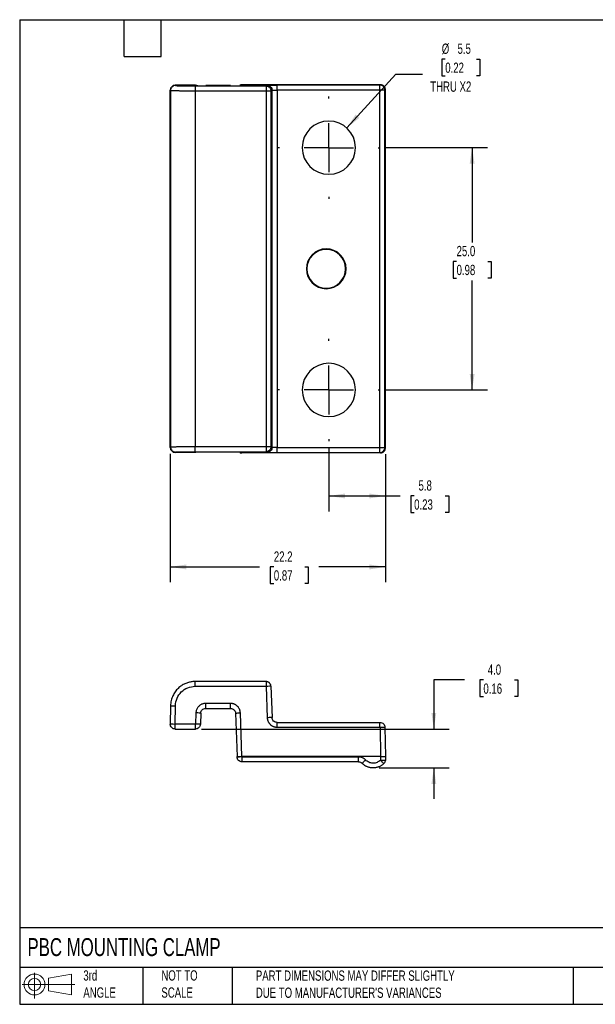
# Model space of a CAD drawing. Header units: millimetres. Extents: x 3 to 137, y 3 to 105.
# Tile 1 of 2: x 3 to 63, y 3 to 105. Entities that reach past the tile are written whole.
import ezdxf

# ---------------------------------------------------------------- set-up
doc = ezdxf.new("R2010")
doc.units = ezdxf.units.MM
doc.header["$LTSCALE"] = 0.5
doc.linetypes.add('SLD-Center', pattern=[19.05, 15.24, -1.27, 1.27, -1.27])
doc.linetypes.add('SLD-Solid', pattern=[0])
doc.layers.add('CENTER', color=40, linetype='SLD-Center')
doc.layers.add('SLD-DEFPOINTS', color=7, linetype='Continuous')
doc.layers.add('DIMENSIONS', color=140, linetype='SLD-Solid', lineweight=25)
doc.layers.add('TEXT', color=140, linetype='SLD-Solid', lineweight=25)
doc.styles.add('SLDTEXTSTYLE0', font='TXT', dxfattribs={"width": 0.7})
doc.dimstyles.new('SLDDIMSTYLE0', dxfattribs={"dimtxt": 1.079004, "dimasz": 1.651, "dimexe": 0, "dimexo": 0.0625, "dimgap": 0.269751, "dimtad": 0, "dimtih": 1, "dimtoh": 1, "dimrnd": 1e-09, "dimzin": 4, "dimdsep": 46, "dimtxsty": 'SLDTEXTSTYLE0', "dimsah": 1, "dimcen": 0.09, "dimadec": 0, "dimazin": 1, "dimtfac": 1, "dimtmove": 0, "dimatfit": 0, "dimfxl": 0, "dimfrac": 2, "dimtolj": 1, "dimtzin": 12, "dimarcsym": 0})
doc.dimstyles.new('SLDDIMSTYLE1', dxfattribs={"dimtxt": 1.079004, "dimasz": 1.651, "dimexe": 0, "dimexo": 0.0625, "dimgap": 0.269751, "dimtad": 0, "dimtih": 1, "dimtoh": 1, "dimrnd": 1e-09, "dimzin": 4, "dimdsep": 46, "dimtxsty": 'SLDTEXTSTYLE0', "dimsah": 1, "dimcen": 0.09, "dimadec": 0, "dimazin": 1, "dimtfac": 1, "dimtofl": 0, "dimtmove": 0, "dimatfit": 3, "dimfxl": 0, "dimfrac": 2, "dimtolj": 1, "dimtzin": 12, "dimarcsym": 0})
doc.dimstyles.new('SLDDIMSTYLE2', dxfattribs={"dimtxt": 1.079004, "dimasz": 1.651, "dimexe": 0, "dimexo": 0.0625, "dimgap": 0.269751, "dimtad": 0, "dimtih": 1, "dimtoh": 1, "dimrnd": 1e-09, "dimzin": 12, "dimdsep": 46, "dimtxsty": 'SLDTEXTSTYLE0', "dimsah": 1, "dimcen": 0.09, "dimadec": 0, "dimazin": 3, "dimtfac": 1, "dimtofl": 0, "dimtmove": 0, "dimatfit": 3, "dimfxl": 0, "dimfrac": 2, "dimtolj": 1, "dimtzin": 12, "dimarcsym": 0})
doc.dimstyles.new('SLDDIMSTYLE3', dxfattribs={"dimtxt": 1.079004, "dimasz": 1.651, "dimexe": 0, "dimexo": 0.0625, "dimgap": 0.269751, "dimtad": 0, "dimtih": 1, "dimtoh": 1, "dimrnd": 1e-09, "dimzin": 12, "dimdsep": 46, "dimtxsty": 'SLDTEXTSTYLE0', "dimsah": 1, "dimcen": 0, "dimadec": 0, "dimazin": 3, "dimtfac": 1, "dimtofl": 0, "dimtmove": 0, "dimatfit": 3, "dimfxl": 0, "dimfrac": 2, "dimtolj": 1, "dimtzin": 12, "dimarcsym": 0})

# ---------------------------------------------------------------- blocks, each defined once
blk = doc.blocks.new('Block11')
at = {"color": 7, "linetype": 'SLD-Solid', "lineweight": 18}
for p, q in [((1.29, 2.66), (1.29, 0)), ((2.74, 2.08), (5.09, 2.52)), ((2.74, 0.8), (2.74, 2.08)), ((5.09, 2.52), (5.09, 0.37)), ((0, 1.44), (5.44, 1.44)), ((2.74, 0.8), (5.09, 0.37))]:
    blk.add_line(p, q, dxfattribs=at)
for radius in [1.08, 0.643]:
    blk.add_circle((1.29, 1.44), radius, dxfattribs=at)
blk = doc.blocks.new('Block12')
at = {"layer": 'SLD-DEFPOINTS'}
blk.add_blockref('Block11', (0, 0), dxfattribs=at)
blk = doc.blocks.new('_D')
at = {"layer": 'DIMENSIONS'}
for p, q in [((49.11, 36.64), (45.94, 36.64)), ((45.94, 36.64), (45.94, 31.58)), ((51.06, 36.64), (50.7, 36.64)), ((50.7, 36.64), (50.7, 34.92)), ((54.27, 36.64), (54.63, 36.64)), ((54.63, 36.64), (54.63, 34.92)), ((50.7, 34.92), (51.06, 34.92)), ((54.63, 34.92), (54.27, 34.92)), ((21.96, 31.58), (47.53, 31.58)), ((40.3, 27.56), (47.53, 27.56)), ((45.94, 27.56), (45.94, 24.39))]:
    blk.add_line(p, q, dxfattribs=at)
for points in [[(45.94, 31.58), (46.19, 33.23), (45.69, 33.23)], [(45.94, 27.56), (45.69, 25.91), (46.19, 25.91)]]:
    blk.add_solid(points, dxfattribs=at)
at = {"layer": 'DIMENSIONS', "char_height": 1.058, "attachment_point": 1, "style": 'SLDTEXTSTYLE0'}
for s, insert in [('4.0', (51.51, 38.24)), ('0.16', (51.06, 36.28))]:
    blk.add_mtext(s, dxfattribs=dict(at, insert=insert))
blk = doc.blocks.new('_D_2')
at = {"layer": 'DIMENSIONS'}
for p, q in [((41.02, 91.57), (51.48, 91.57)), ((49.89, 91.57), (49.89, 81.78)), ((48.29, 79.83), (47.93, 79.83)), ((47.93, 79.83), (47.93, 78.11)), ((51.5, 79.83), (51.86, 79.83)), ((51.86, 79.83), (51.86, 78.11)), ((47.93, 78.11), (48.29, 78.11)), ((49.89, 66.57), (49.89, 77.87)), ((51.86, 78.11), (51.5, 78.11)), ((41.02, 66.57), (51.48, 66.57))]:
    blk.add_line(p, q, dxfattribs=at)
for points in [[(49.89, 91.57), (49.64, 89.92), (50.15, 89.92)], [(49.89, 66.57), (50.15, 68.22), (49.64, 68.22)]]:
    blk.add_solid(points, dxfattribs=at)
at = {"layer": 'DIMENSIONS', "char_height": 1.058, "attachment_point": 1, "style": 'SLDTEXTSTYLE0'}
for s, insert in [('25.0', (48.29, 81.43)), ('0.98', (48.29, 79.48))]:
    blk.add_mtext(s, dxfattribs=dict(at, insert=insert))
blk = doc.blocks.new('_D_3')
at = {"layer": 'DIMENSIONS'}
for p, q in [((35.1, 60.64), (35.1, 54.04)), ((40.94, 59.93), (40.94, 54.04)), ((35.1, 55.63), (40.94, 55.63)), ((40.94, 55.63), (42.45, 55.63)), ((43.91, 55.63), (43.55, 55.63)), ((43.55, 55.63), (43.55, 53.92)), ((47.12, 55.63), (47.48, 55.63)), ((47.48, 55.63), (47.48, 53.92)), ((43.55, 53.92), (43.91, 53.92)), ((47.48, 53.92), (47.12, 53.92))]:
    blk.add_line(p, q, dxfattribs=at)
for points in [[(35.1, 55.63), (36.75, 55.38), (36.75, 55.88)], [(40.94, 55.63), (39.29, 55.88), (39.29, 55.38)]]:
    blk.add_solid(points, dxfattribs=at)
at = {"layer": 'DIMENSIONS', "char_height": 1.058, "attachment_point": 1, "style": 'SLDTEXTSTYLE0'}
for s, insert in [('5.8', (44.36, 57.24)), ('0.23', (43.91, 55.28))]:
    blk.add_mtext(s, dxfattribs=dict(at, insert=insert))
blk = doc.blocks.new('_D_4')
at = {"layer": 'DIMENSIONS'}
for p, q in [((18.72, 59.99), (18.72, 46.72)), ((40.94, 59.93), (40.94, 46.72)), ((18.72, 48.31), (27.95, 48.31)), ((29.42, 48.31), (29.05, 48.31)), ((29.05, 48.31), (29.05, 46.59)), ((32.62, 48.31), (32.98, 48.31)), ((32.98, 48.31), (32.98, 46.59)), ((40.94, 48.31), (34.08, 48.31)), ((29.05, 46.59), (29.42, 46.59)), ((32.98, 46.59), (32.62, 46.59))]:
    blk.add_line(p, q, dxfattribs=at)
for points in [[(18.72, 48.31), (20.37, 48.05), (20.37, 48.56)], [(40.94, 48.31), (39.29, 48.56), (39.29, 48.05)]]:
    blk.add_solid(points, dxfattribs=at)
at = {"layer": 'DIMENSIONS', "char_height": 1.058, "attachment_point": 1, "style": 'SLDTEXTSTYLE0'}
for s, insert in [('22.2', (29.42, 49.91)), ('0.87', (29.42, 47.96))]:
    blk.add_mtext(s, dxfattribs=dict(at, insert=insert))
blk = doc.blocks.new('_D_5')
at = {"layer": 'DIMENSIONS'}
for p, q in [((47.12, 100.71), (46.76, 100.71)), ((46.76, 100.71), (46.76, 98.99)), ((50.33, 100.71), (50.69, 100.71)), ((50.69, 100.71), (50.69, 98.99)), ((36.95, 93.6), (42, 99.14)), ((42, 99.14), (44.78, 99.14)), ((46.76, 98.99), (47.12, 98.99)), ((50.69, 98.99), (50.33, 98.99))]:
    blk.add_line(p, q, dxfattribs=at)
blk.add_solid([(36.95, 93.6), (38.25, 94.65), (37.87, 94.99)], dxfattribs=at)
at = {"layer": 'DIMENSIONS', "char_height": 1.058, "attachment_point": 1, "style": 'SLDTEXTSTYLE0'}
for s, insert in [('%%c', (46.76, 102.31)), ('5.5', (48.39, 102.31)), ('0.22', (47.12, 100.35)), ('THRU X2', (45.57, 98.4))]:
    blk.add_mtext(s, dxfattribs=dict(at, insert=insert))
blk = doc.blocks.new('SW_CENTERMARKSYMBOL_0')
at = {"layer": 'CENTER', "color": 0}
for p, q in [((0, 5.08), (0, 5.29)), ((0, 0), (0, 2.54)), ((-5.08, 0), (-5.29, 0)), ((0, 0), (-2.54, 0)), ((0, 0), (0, -2.54)), ((0, 0), (2.54, 0)), ((5.08, 0), (5.29, 0)), ((0, -5.08), (0, -5.29))]:
    blk.add_line(p, q, dxfattribs=at)
blk = doc.blocks.new('SW_CENTERMARKSYMBOL_1')
at = {"layer": 'CENTER', "color": 0}
for p, q in [((0, 5.08), (0, 5.29)), ((0, 0), (0, 2.54)), ((-5.08, 0), (-5.29, 0)), ((0, 0), (-2.54, 0)), ((0, 0), (0, -2.54)), ((0, 0), (2.54, 0)), ((5.08, 0), (5.29, 0)), ((0, -5.08), (0, -5.29))]:
    blk.add_line(p, q, dxfattribs=at)

msp = doc.modelspace()

# ---------------------------------------------------------------- linework, layer by layer
for p, q in [((19.222, 98.01), (19.255, 97.977)), ((19.232, 98.011), (21.321, 98.011)), ((21.321, 98.01), (19.232, 98.01)), ((21.295, 97.942), (28.615, 97.942)), ((24.952, 97.973), (22.381, 97.973)), ((22.381, 97.973), (24.952, 97.973)), ((26.118, 98.069), (25.961, 97.99)), ((40.439, 98.069), (26.118, 98.069)), ((28.625, 97.943), (28.738, 97.999)), ((40.376, 98.016), (29.747, 98.016)), ((29.747, 97.999), (29.747, 98.016)), ((40.386, 98.016), (40.439, 98.069)), ((40.938, 97.569), (40.886, 97.516)), ((40.938, 60.569), (40.938, 97.569)), ((18.722, 97.51), (18.755, 97.477)), ((18.722, 97.51), (18.722, 60.627)), ((18.722, 60.627), (18.722, 97.51)), ((18.755, 97.477), (18.755, 60.66)), ((21.295, 97.442), (28.615, 97.442)), ((21.295, 97.442), (21.295, 60.695)), ((28.615, 97.442), (28.615, 60.695)), ((29.237, 97.499), (29.124, 97.443)), ((29.124, 97.443), (29.124, 60.695)), ((29.237, 60.638), (29.237, 97.499)), ((29.747, 97.516), (29.747, 60.621)), ((40.376, 97.516), (29.747, 97.516)), ((40.376, 60.621), (40.376, 97.516)), ((40.886, 60.621), (40.886, 97.516)), ((34.828, 81.069), (34.828, 81.122)), ((34.828, 77.069), (34.828, 77.016)), ((18.755, 60.66), (18.722, 60.627)), ((19.222, 60.127), (19.255, 60.16)), ((21.321, 60.127), (19.232, 60.127)), ((21.321, 60.127), (19.232, 60.127)), ((28.615, 60.695), (21.295, 60.695)), ((21.295, 60.195), (28.615, 60.195)), ((24.952, 60.164), (22.381, 60.164)), ((24.952, 60.164), (22.381, 60.164)), ((26.118, 60.069), (25.961, 60.147)), ((40.439, 60.069), (26.118, 60.069)), ((28.625, 60.195), (28.738, 60.139)), ((29.124, 60.695), (29.237, 60.638)), ((29.747, 60.621), (40.376, 60.621)), ((29.747, 60.121), (29.747, 60.138)), ((29.747, 60.121), (40.376, 60.121)), ((40.386, 60.121), (40.439, 60.069)), ((40.886, 60.621), (40.938, 60.569)), ((28.615, 36.48), (21.295, 36.48)), ((21.295, 35.989), (28.615, 35.989)), ((28.625, 35.979), (28.738, 32.747)), ((29.124, 35.988), (29.237, 32.756)), ((18.755, 33.985), (18.722, 32.097)), ((19.222, 32.097), (19.255, 33.985)), ((24.952, 34.22), (22.381, 34.22)), ((24.952, 34.212), (22.381, 34.212)), ((22.381, 33.712), (24.952, 33.712)), ((21.372, 33.246), (21.331, 32.096)), ((21.871, 33.219), (21.831, 32.07)), ((25.462, 33.219), (25.618, 28.732)), ((26.118, 28.75), (25.961, 33.246)), ((21.321, 32.087), (19.232, 32.087)), ((21.321, 32.078), (19.232, 32.078)), ((19.232, 31.578), (21.321, 31.578)), ((29.747, 32.264), (40.376, 32.264)), ((29.747, 31.773), (40.376, 31.773)), ((40.386, 31.763), (40.439, 28.75)), ((40.886, 31.763), (40.938, 28.75)), ((25.62, 28.692), (25.618, 28.732)), ((40.439, 28.75), (26.118, 28.75)), ((26.119, 28.701), (26.118, 28.75)), ((38.165, 28.691), (26.129, 28.691)), ((40.439, 28.75), (40.432, 28.373)), ((40.938, 28.75), (40.932, 28.373)), ((38.165, 28.2), (26.129, 28.2)), ((40.432, 28.373), (40.429, 28.366))]:
    msp.add_line(p, q)
at = {"flags": 128}
msp.add_lwpolyline([(38.165, 28.2), (38.165, 28.209), (38.165, 28.237), (38.165, 28.282), (38.165, 28.343), (38.165, 28.418), (38.165, 28.502), (38.165, 28.595), (38.165, 28.691)], dxfattribs=at)
for centre, radius, start, end in [((35.096, 91.569), 2.75, 90, 270), ((35.096, 91.569), 2.75, 270, 90), ((34.828, 79.069), 2.053, 90, 270), ((34.828, 79.069), 2, 90, 270), ((34.828, 79.069), 2.053, 270, 90), ((34.828, 79.069), 2, 270, 90), ((35.096, 66.569), 2.75, 90, 270), ((35.096, 66.569), 2.75, 270, 90)]:
    msp.add_arc(centre, radius, start, end)
for points, knots in [([(19.222, 98.01), (19.092, 98.01), (18.962, 97.956), (18.776, 97.771), (18.723, 97.641), (18.722, 97.51)], [0, 0, 0, 0, 0.5, 0.5, 1, 1, 1, 1]), ([(19.255, 97.977), (19.196, 97.977), (19.133, 97.967), (19.01, 97.918), (18.951, 97.88), (18.853, 97.782), (18.815, 97.723), (18.766, 97.6), (18.755, 97.536), (18.755, 97.477)], [0, 0, 0, 0, 0.25, 0.25, 0.5, 0.5, 0.75, 0.75, 1, 1, 1, 1]), ([(19.255, 97.977), (19.26, 97.973), (19.315, 97.968), (19.526, 97.96), (19.675, 97.956), (20.056, 97.949), (20.276, 97.947), (20.77, 97.943), (21.027, 97.942), (21.295, 97.942)], [0, 0, 0, 0, 0.25, 0.25, 0.5, 0.5, 0.75, 0.75, 1, 1, 1, 1]), ([(21.295, 97.942), (21.295, 97.94), (21.295, 97.885), (21.295, 97.701), (21.295, 97.572), (21.295, 97.442)], [0, 0, 0, 0, 0.5, 0.5, 1, 1, 1, 1]), ([(21.331, 98.01), (21.399, 98.008), (21.479, 98.004), (21.542, 97.96), (21.552, 97.953)], [0, 0, 0, 0, 0.84784848, 1, 1, 1, 1]), ([(26.118, 98.069), (26.043, 98.067), (25.962, 98.065), (25.902, 98.017), (25.897, 98.013)], [0, 0, 0, 0, 0.9182806, 1, 1, 1, 1]), ([(28.615, 97.942), (28.615, 97.941), (28.615, 97.93), (28.615, 97.88), (28.615, 97.842), (28.615, 97.745), (28.615, 97.686), (28.615, 97.564), (28.615, 97.501), (28.615, 97.442)], [0, 0, 0, 0, 0.25, 0.25, 0.5, 0.5, 0.75, 0.75, 1, 1, 1, 1]), ([(28.625, 97.943), (28.755, 97.942), (28.885, 97.889), (29.07, 97.703), (29.124, 97.573), (29.124, 97.443)], [0, 0, 0, 0, 0.5, 0.5, 1, 1, 1, 1]), ([(28.738, 97.999), (28.743, 98), (28.755, 98.002), (28.819, 98.006), (28.914, 98.008), (29.037, 98.011), (29.137, 98.012), (29.185, 98.013)], [0, 0, 0, 0, 0.2022481, 0.4049454, 0.6080771, 0.8120329, 1, 1, 1, 1]), ([(28.738, 97.999), (28.796, 97.999), (28.86, 97.988), (28.983, 97.939), (29.042, 97.901), (29.14, 97.804), (29.178, 97.745), (29.226, 97.621), (29.237, 97.558), (29.237, 97.499)], [0, 0, 0, 0, 0.25, 0.25, 0.5, 0.5, 0.75, 0.75, 1, 1, 1, 1]), ([(29.185, 98.013), (29.189, 98.013), (29.243, 98.014), (29.368, 98.015), (29.553, 98.016), (29.682, 98.016), (29.747, 98.016)], [0, 0, 0, 0, 0.023815, 0.3509734, 0.674955, 1, 1, 1, 1]), ([(29.755, 98.008), (29.651, 98.01), (29.453, 98.015), (29.272, 98.013), (29.185, 98.013)], [0, 0, 0, 0, 0.5258738, 1, 1, 1, 1]), ([(29.747, 97.516), (29.747, 97.581), (29.747, 97.711), (29.747, 97.873), (29.747, 97.978), (29.747, 97.993), (29.747, 97.999)], [0, 0, 0, 0, 0.27918192, 0.55836383, 0.83754575, 1, 1, 1, 1]), ([(40.376, 97.516), (40.376, 97.645), (40.376, 97.774), (40.376, 97.959), (40.376, 98.014), (40.376, 98.016)], [0, 0, 0, 0, 0.5, 0.5, 1, 1, 1, 1]), ([(40.886, 97.516), (40.886, 97.575), (40.875, 97.639), (40.826, 97.762), (40.788, 97.821), (40.691, 97.918), (40.631, 97.957), (40.508, 98.005), (40.445, 98.016), (40.386, 98.016)], [0, 0, 0, 0, 0.25, 0.25, 0.5, 0.5, 0.75, 0.75, 1, 1, 1, 1]), ([(40.938, 97.569), (40.938, 97.628), (40.928, 97.691), (40.879, 97.814), (40.841, 97.874), (40.743, 97.971), (40.684, 98.009), (40.561, 98.058), (40.497, 98.069), (40.439, 98.069)], [0, 0, 0, 0, 0.25, 0.25, 0.5, 0.5, 0.75, 0.75, 1, 1, 1, 1]), ([(18.755, 97.477), (18.757, 97.477), (18.761, 97.475), (18.777, 97.473), (18.8, 97.471), (18.832, 97.469), (18.871, 97.467), (18.917, 97.465), (18.969, 97.464), (19.028, 97.462), (19.092, 97.46), (19.161, 97.459), (19.235, 97.457), (19.313, 97.456), (19.395, 97.454), (19.48, 97.453), (19.569, 97.452), (19.66, 97.451), (19.753, 97.45), (19.849, 97.449), (19.945, 97.448), (20.043, 97.447), (20.142, 97.446), (20.241, 97.445), (20.34, 97.445), (20.44, 97.444), (20.539, 97.444), (20.637, 97.444), (20.735, 97.443), (20.832, 97.443), (20.927, 97.443), (21.021, 97.443), (21.114, 97.443), (21.205, 97.442), (21.265, 97.442), (21.295, 97.442)], [0, 0, 0, 0, 0.037974, 0.0754896, 0.1125289, 0.1490794, 0.1851429, 0.2207231, 0.2558236, 0.2904464, 0.3245905, 0.3582547, 0.3914383, 0.4241416, 0.4563647, 0.4881072, 0.5193694, 0.5501517, 0.5804541, 0.6102765, 0.6396188, 0.6684813, 0.6968636, 0.724765, 0.752185, 0.7791234, 0.8055812, 0.83156, 0.8570609, 0.8820851, 0.9066334, 0.9307032, 0.9542903, 0.9773904, 1, 1, 1, 1]), ([(28.615, 97.442), (28.637, 97.442), (28.683, 97.442), (28.754, 97.442), (28.827, 97.442), (28.899, 97.442), (28.967, 97.442), (29.028, 97.442), (29.078, 97.442), (29.114, 97.443), (29.121, 97.443), (29.124, 97.443)], [0, 0, 0, 0, 0.08553871, 0.1774538, 0.27572829, 0.38041286, 0.49152032, 0.60902899, 0.73291353, 0.86320855, 1, 1, 1, 1]), ([(29.237, 97.499), (29.242, 97.504), (29.299, 97.508), (29.487, 97.514), (29.616, 97.516), (29.747, 97.516)], [0, 0, 0, 0, 0.5, 0.5, 1, 1, 1, 1]), ([(40.886, 97.516), (40.884, 97.516), (40.828, 97.516), (40.639, 97.516), (40.508, 97.516), (40.376, 97.516)], [0, 0, 0, 0, 0.5, 0.5, 1, 1, 1, 1]), ([(18.722, 60.627), (18.723, 60.496), (18.776, 60.366), (18.962, 60.181), (19.092, 60.127), (19.222, 60.127)], [0, 0, 0, 0, 0.5, 0.5, 1, 1, 1, 1]), ([(21.295, 60.695), (21.24, 60.695), (21.128, 60.695), (20.957, 60.695), (20.782, 60.694), (20.603, 60.694), (20.421, 60.693), (20.239, 60.692), (20.057, 60.691), (19.878, 60.689), (19.704, 60.687), (19.536, 60.685), (19.378, 60.683), (19.232, 60.68), (19.1, 60.678), (18.985, 60.674), (18.889, 60.671), (18.817, 60.668), (18.769, 60.664), (18.76, 60.661), (18.755, 60.66)], [0, 0, 0, 0, 0.041831, 0.0853002, 0.1303822, 0.1770652, 0.2253554, 0.2752605, 0.3267831, 0.3799194, 0.4346683, 0.4910297, 0.5490037, 0.6085917, 0.6697932, 0.7326069, 0.797027, 0.8630645, 0.9307383, 1, 1, 1, 1]), ([(18.755, 60.66), (18.755, 60.601), (18.766, 60.538), (18.815, 60.415), (18.853, 60.355), (18.951, 60.258), (19.01, 60.22), (19.133, 60.171), (19.196, 60.16), (19.255, 60.16)], [0, 0, 0, 0, 0.25, 0.25, 0.5, 0.5, 0.75, 0.75, 1, 1, 1, 1]), ([(19.255, 60.16), (19.26, 60.165), (19.316, 60.169), (19.525, 60.178), (19.677, 60.182), (20.053, 60.188), (20.278, 60.191), (20.767, 60.194), (21.031, 60.195), (21.295, 60.195)], [0, 0, 0, 0, 0.25, 0.25, 0.5, 0.5, 0.75, 0.75, 1, 1, 1, 1]), ([(21.295, 60.195), (21.295, 60.196), (21.295, 60.208), (21.295, 60.257), (21.295, 60.295), (21.295, 60.393), (21.295, 60.451), (21.295, 60.573), (21.295, 60.636), (21.295, 60.695)], [0, 0, 0, 0, 0.25, 0.25, 0.5, 0.5, 0.75, 0.75, 1, 1, 1, 1]), ([(21.552, 60.185), (21.542, 60.178), (21.479, 60.133), (21.399, 60.13), (21.331, 60.127)], [0, 0, 0, 0, 0.15215152, 1, 1, 1, 1]), ([(25.898, 60.128), (25.917, 60.116), (25.983, 60.075), (26.062, 60.071), (26.118, 60.069)], [0, 0, 0, 0, 0.28809565, 1, 1, 1, 1]), ([(28.615, 60.695), (28.615, 60.636), (28.615, 60.573), (28.615, 60.451), (28.615, 60.393), (28.615, 60.295), (28.615, 60.257), (28.615, 60.208), (28.615, 60.196), (28.615, 60.195)], [0, 0, 0, 0, 0.25, 0.25, 0.5, 0.5, 0.75, 0.75, 1, 1, 1, 1]), ([(29.124, 60.695), (29.122, 60.695), (29.119, 60.695), (29.1, 60.695), (29.073, 60.695), (29.039, 60.695), (29, 60.695), (28.955, 60.695), (28.908, 60.695), (28.859, 60.695), (28.809, 60.695), (28.758, 60.695), (28.709, 60.695), (28.661, 60.695), (28.63, 60.695), (28.615, 60.695)], [0, 0, 0, 0, 0.0954174, 0.1877216, 0.2769075, 0.3630221, 0.4460829, 0.5260713, 0.602989, 0.6768275, 0.747579, 0.8152622, 0.8798936, 0.9414852, 1, 1, 1, 1]), ([(29.124, 60.695), (29.124, 60.564), (29.07, 60.434), (28.885, 60.249), (28.755, 60.195), (28.625, 60.195)], [0, 0, 0, 0, 0.5, 0.5, 1, 1, 1, 1]), ([(29.237, 60.638), (29.237, 60.58), (29.226, 60.516), (29.178, 60.393), (29.14, 60.334), (29.042, 60.236), (28.983, 60.198), (28.86, 60.149), (28.796, 60.139), (28.738, 60.139)], [0, 0, 0, 0, 0.25, 0.25, 0.5, 0.5, 0.75, 0.75, 1, 1, 1, 1]), ([(28.738, 60.139), (28.746, 60.137), (28.762, 60.134), (28.847, 60.131), (28.967, 60.128), (29.086, 60.126), (29.17, 60.125), (29.196, 60.124)], [0, 0, 0, 0, 0.2452702, 0.478122, 0.692107, 0.9054392, 1, 1, 1, 1]), ([(29.196, 60.125), (29.278, 60.124), (29.457, 60.123), (29.651, 60.127), (29.755, 60.13)], [0, 0, 0, 0, 0.4644347, 1, 1, 1, 1]), ([(29.196, 60.124), (29.22, 60.124), (29.295, 60.123), (29.429, 60.122), (29.59, 60.122), (29.695, 60.122), (29.747, 60.121)], [0, 0, 0, 0, 0.1545845, 0.4640956, 0.7321694, 1, 1, 1, 1]), ([(29.747, 60.621), (29.616, 60.621), (29.487, 60.623), (29.299, 60.629), (29.242, 60.634), (29.237, 60.638)], [0, 0, 0, 0, 0.5, 0.5, 1, 1, 1, 1]), ([(29.747, 60.138), (29.747, 60.144), (29.747, 60.16), (29.747, 60.264), (29.747, 60.427), (29.747, 60.557), (29.747, 60.621)], [0, 0, 0, 0, 0.1624544, 0.4416362, 0.7208181, 1, 1, 1, 1]), ([(40.376, 60.621), (40.508, 60.621), (40.639, 60.621), (40.828, 60.621), (40.884, 60.621), (40.886, 60.621)], [0, 0, 0, 0, 0.5, 0.5, 1, 1, 1, 1]), ([(40.376, 60.121), (40.376, 60.124), (40.376, 60.179), (40.376, 60.363), (40.376, 60.492), (40.376, 60.621)], [0, 0, 0, 0, 0.5, 0.5, 1, 1, 1, 1]), ([(40.386, 60.121), (40.445, 60.121), (40.508, 60.132), (40.631, 60.181), (40.691, 60.219), (40.788, 60.317), (40.826, 60.376), (40.875, 60.499), (40.886, 60.562), (40.886, 60.621)], [0, 0, 0, 0, 0.25, 0.25, 0.5, 0.5, 0.75, 0.75, 1, 1, 1, 1]), ([(40.439, 60.069), (40.497, 60.069), (40.561, 60.079), (40.684, 60.128), (40.743, 60.166), (40.841, 60.264), (40.879, 60.323), (40.928, 60.446), (40.938, 60.51), (40.938, 60.569)], [0, 0, 0, 0, 0.25, 0.25, 0.5, 0.5, 0.75, 0.75, 1, 1, 1, 1]), ([(21.295, 36.48), (21.24, 36.479), (21.128, 36.477), (20.957, 36.46), (20.782, 36.43), (20.603, 36.386), (20.421, 36.328), (20.239, 36.253), (20.057, 36.161), (19.878, 36.052), (19.704, 35.924), (19.536, 35.778), (19.378, 35.612), (19.232, 35.428), (19.1, 35.225), (18.985, 35.005), (18.889, 34.769), (18.817, 34.519), (18.769, 34.256), (18.76, 34.076), (18.755, 33.985)], [0, 0, 0, 0, 0.041831, 0.0853002, 0.1303822, 0.1770652, 0.2253554, 0.2752605, 0.3267831, 0.3799194, 0.4346683, 0.4910297, 0.5490037, 0.6085917, 0.6697932, 0.7326069, 0.797027, 0.8630645, 0.9307383, 1, 1, 1, 1]), ([(19.255, 33.985), (19.26, 34.248), (19.316, 34.512), (19.525, 34.997), (19.677, 35.219), (20.053, 35.589), (20.278, 35.737), (20.767, 35.937), (21.031, 35.989), (21.295, 35.989)], [0, 0, 0, 0, 0.25, 0.25, 0.5, 0.5, 0.75, 0.75, 1, 1, 1, 1]), ([(21.295, 35.989), (21.295, 36.047), (21.295, 36.11), (21.295, 36.231), (21.295, 36.289), (21.295, 36.384), (21.295, 36.422), (21.295, 36.47), (21.295, 36.48), (21.295, 36.48)], [0, 0, 0, 0, 0.25, 0.25, 0.5, 0.5, 0.75, 0.75, 1, 1, 1, 1]), ([(28.615, 36.48), (28.615, 36.48), (28.615, 36.47), (28.615, 36.422), (28.615, 36.384), (28.615, 36.289), (28.615, 36.231), (28.615, 36.11), (28.615, 36.047), (28.615, 35.989)], [0, 0, 0, 0, 0.25, 0.25, 0.5, 0.5, 0.75, 0.75, 1, 1, 1, 1]), ([(29.124, 35.988), (29.122, 36.013), (29.119, 36.062), (29.1, 36.132), (29.073, 36.197), (29.039, 36.255), (29, 36.307), (28.955, 36.351), (28.908, 36.389), (28.859, 36.419), (28.809, 36.443), (28.758, 36.461), (28.709, 36.472), (28.661, 36.479), (28.63, 36.48), (28.615, 36.48)], [0, 0, 0, 0, 0.0954174, 0.1877216, 0.2769075, 0.3630221, 0.4460829, 0.5260713, 0.602989, 0.6768275, 0.747579, 0.8152622, 0.8798936, 0.9414852, 1, 1, 1, 1]), ([(29.124, 35.988), (29.124, 35.99), (29.07, 35.991), (28.885, 35.987), (28.755, 35.984), (28.625, 35.979)], [0, 0, 0, 0, 0.5, 0.5, 1, 1, 1, 1]), ([(18.755, 33.985), (18.755, 33.986), (18.766, 33.986), (18.815, 33.988), (18.853, 33.988), (18.951, 33.988), (19.01, 33.988), (19.133, 33.987), (19.196, 33.986), (19.255, 33.985)], [0, 0, 0, 0, 0.25, 0.25, 0.5, 0.5, 0.75, 0.75, 1, 1, 1, 1]), ([(22.381, 34.22), (22.348, 34.219), (22.281, 34.218), (22.177, 34.201), (22.071, 34.174), (21.963, 34.132), (21.856, 34.076), (21.752, 34.004), (21.654, 33.915), (21.565, 33.81), (21.488, 33.689), (21.427, 33.553), (21.384, 33.404), (21.376, 33.299), (21.372, 33.246)], [0, 0, 0, 0, 0.0635475, 0.1306807, 0.2013923, 0.2757008, 0.3536206, 0.4351415, 0.520265, 0.6089909, 0.7013246, 0.7972509, 0.8967967, 1, 1, 1, 1]), ([(21.871, 33.219), (21.876, 33.35), (21.933, 33.478), (22.121, 33.659), (22.25, 33.712), (22.381, 33.712)], [0, 0, 0, 0, 0.5, 0.5, 1, 1, 1, 1]), ([(22.381, 33.712), (22.381, 33.712), (22.381, 33.722), (22.381, 33.771), (22.381, 33.809), (22.381, 33.906), (22.381, 33.965), (22.381, 34.089), (22.381, 34.153), (22.381, 34.212)], [0, 0, 0, 0, 0.25, 0.25, 0.5, 0.5, 0.75, 0.75, 1, 1, 1, 1]), ([(25.961, 33.246), (25.959, 33.28), (25.955, 33.347), (25.936, 33.444), (25.909, 33.538), (25.874, 33.626), (25.832, 33.709), (25.783, 33.786), (25.73, 33.856), (25.672, 33.92), (25.611, 33.977), (25.546, 34.028), (25.48, 34.072), (25.413, 34.11), (25.345, 34.142), (25.277, 34.167), (25.21, 34.188), (25.143, 34.203), (25.078, 34.213), (25.014, 34.219), (24.972, 34.22), (24.952, 34.22)], [0, 0, 0, 0, 0.0656274, 0.1297972, 0.1925024, 0.2537591, 0.3135794, 0.3719638, 0.4289067, 0.484408, 0.5384704, 0.5910929, 0.6422771, 0.6920233, 0.740328, 0.7871896, 0.8326132, 0.8766043, 0.9191669, 0.9603034, 1, 1, 1, 1]), ([(24.952, 33.712), (24.952, 33.712), (24.952, 33.766), (24.952, 33.951), (24.952, 34.081), (24.952, 34.212)], [0, 0, 0, 0, 0.5, 0.5, 1, 1, 1, 1]), ([(24.952, 33.712), (25.083, 33.712), (25.212, 33.659), (25.4, 33.478), (25.457, 33.35), (25.462, 33.219)], [0, 0, 0, 0, 0.5, 0.5, 1, 1, 1, 1]), ([(21.871, 33.219), (21.871, 33.222), (21.818, 33.226), (21.632, 33.236), (21.502, 33.241), (21.372, 33.246)], [0, 0, 0, 0, 0.5, 0.5, 1, 1, 1, 1]), ([(25.462, 33.219), (25.462, 33.22), (25.472, 33.222), (25.521, 33.226), (25.559, 33.228), (25.656, 33.233), (25.715, 33.236), (25.838, 33.241), (25.902, 33.244), (25.961, 33.246)], [0, 0, 0, 0, 0.25, 0.25, 0.5, 0.5, 0.75, 0.75, 1, 1, 1, 1]), ([(29.237, 32.756), (29.237, 32.757), (29.226, 32.758), (29.178, 32.758), (29.14, 32.758), (29.042, 32.756), (28.983, 32.755), (28.86, 32.751), (28.796, 32.749), (28.738, 32.747)], [0, 0, 0, 0, 0.25, 0.25, 0.5, 0.5, 0.75, 0.75, 1, 1, 1, 1]), ([(28.738, 32.747), (28.74, 32.714), (28.744, 32.647), (28.763, 32.549), (28.789, 32.456), (28.824, 32.368), (28.866, 32.285), (28.914, 32.209), (28.967, 32.138), (29.025, 32.074), (29.086, 32.017), (29.15, 31.966), (29.216, 31.922), (29.284, 31.884), (29.352, 31.852), (29.42, 31.826), (29.488, 31.805), (29.555, 31.79), (29.62, 31.78), (29.684, 31.774), (29.726, 31.773), (29.747, 31.773)], [0, 0, 0, 0, 0.0653182, 0.1292156, 0.1916844, 0.2527408, 0.3123995, 0.3706583, 0.4275107, 0.4829574, 0.536998, 0.5896305, 0.6408569, 0.6906758, 0.7390827, 0.7860763, 0.8316618, 0.8758444, 0.9186287, 0.9600181, 1, 1, 1, 1]), ([(29.747, 32.264), (29.616, 32.264), (29.487, 32.316), (29.299, 32.498), (29.242, 32.626), (29.237, 32.756)], [0, 0, 0, 0, 0.5, 0.5, 1, 1, 1, 1]), ([(18.722, 32.097), (18.723, 32.099), (18.776, 32.101), (18.962, 32.101), (19.092, 32.099), (19.222, 32.097)], [0, 0, 0, 0, 0.5, 0.5, 1, 1, 1, 1]), ([(19.232, 31.578), (19.099, 31.578), (18.966, 31.633), (18.777, 31.822), (18.722, 31.955), (18.722, 32.088)], [0, 0, 0, 0, 0.5, 0.5, 1, 1, 1, 1]), ([(19.232, 31.578), (19.232, 31.578), (19.232, 31.589), (19.232, 31.637), (19.232, 31.675), (19.232, 31.773), (19.232, 31.832), (19.232, 31.955), (19.232, 32.019), (19.232, 32.078)], [0, 0, 0, 0, 0.25, 0.25, 0.5, 0.5, 0.75, 0.75, 1, 1, 1, 1]), ([(21.321, 31.578), (21.321, 31.578), (21.321, 31.632), (21.321, 31.817), (21.321, 31.947), (21.321, 32.078)], [0, 0, 0, 0, 0.5, 0.5, 1, 1, 1, 1]), ([(21.831, 32.07), (21.827, 31.94), (21.77, 31.812), (21.582, 31.631), (21.452, 31.578), (21.321, 31.578)], [0, 0, 0, 0, 0.5, 0.5, 1, 1, 1, 1]), ([(21.831, 32.07), (21.831, 32.071), (21.82, 32.073), (21.771, 32.077), (21.733, 32.079), (21.635, 32.084), (21.576, 32.087), (21.453, 32.092), (21.39, 32.094), (21.331, 32.096)], [0, 0, 0, 0, 0.25, 0.25, 0.5, 0.5, 0.75, 0.75, 1, 1, 1, 1]), ([(29.747, 31.773), (29.747, 31.831), (29.747, 31.894), (29.747, 32.015), (29.747, 32.073), (29.747, 32.169), (29.747, 32.206), (29.747, 32.253), (29.747, 32.264), (29.747, 32.264)], [0, 0, 0, 0, 0.25, 0.25, 0.5, 0.5, 0.75, 0.75, 1, 1, 1, 1]), ([(40.376, 31.773), (40.376, 31.902), (40.376, 32.03), (40.376, 32.211), (40.376, 32.264), (40.376, 32.264)], [0, 0, 0, 0, 0.5, 0.5, 1, 1, 1, 1]), ([(40.376, 32.264), (40.508, 32.264), (40.639, 32.21), (40.828, 32.025), (40.884, 31.895), (40.886, 31.763)], [0, 0, 0, 0, 0.5, 0.5, 1, 1, 1, 1]), ([(40.386, 31.763), (40.445, 31.764), (40.508, 31.765), (40.631, 31.766), (40.691, 31.766), (40.788, 31.766), (40.826, 31.766), (40.875, 31.765), (40.886, 31.764), (40.886, 31.763)], [0, 0, 0, 0, 0.25, 0.25, 0.5, 0.5, 0.75, 0.75, 1, 1, 1, 1]), ([(25.618, 28.732), (25.618, 28.732), (25.629, 28.733), (25.678, 28.734), (25.716, 28.736), (25.813, 28.739), (25.873, 28.741), (25.996, 28.746), (26.059, 28.748), (26.118, 28.75)], [0, 0, 0, 0, 0.25, 0.25, 0.5, 0.5, 0.75, 0.75, 1, 1, 1, 1]), ([(26.119, 28.701), (26.062, 28.699), (25.999, 28.697), (25.877, 28.693), (25.818, 28.692), (25.72, 28.69), (25.681, 28.69), (25.631, 28.69), (25.62, 28.691), (25.62, 28.692)], [0, 0, 0, 0, 0.25, 0.25, 0.5, 0.5, 0.75, 0.75, 1, 1, 1, 1]), ([(26.129, 28.2), (25.999, 28.2), (25.869, 28.252), (25.681, 28.434), (25.624, 28.562), (25.62, 28.692)], [0, 0, 0, 0, 0.5, 0.5, 1, 1, 1, 1]), ([(26.129, 28.691), (26.129, 28.562), (26.129, 28.434), (26.129, 28.253), (26.129, 28.2), (26.129, 28.2)], [0, 0, 0, 0, 0.5, 0.5, 1, 1, 1, 1]), ([(38.889, 28.385), (38.795, 28.482), (38.682, 28.56), (38.434, 28.665), (38.299, 28.692), (38.165, 28.691)], [0, 0, 0, 0, 0.5, 0.5, 1, 1, 1, 1]), ([(40.439, 28.75), (40.497, 28.75), (40.561, 28.75), (40.684, 28.75), (40.743, 28.75), (40.841, 28.75), (40.879, 28.75), (40.928, 28.75), (40.938, 28.75), (40.938, 28.75)], [0, 0, 0, 0, 0.25, 0.25, 0.5, 0.5, 0.75, 0.75, 1, 1, 1, 1]), ([(38.53, 28.045), (38.531, 28.045), (38.539, 28.052), (38.575, 28.084), (38.602, 28.11), (38.672, 28.176), (38.714, 28.216), (38.802, 28.301), (38.847, 28.345), (38.889, 28.385)], [0, 0, 0, 0, 0.25, 0.25, 0.5, 0.5, 0.75, 0.75, 1, 1, 1, 1]), ([(40.779, 28.018), (40.747, 27.988), (40.685, 27.93), (40.582, 27.852), (40.474, 27.782), (40.36, 27.722), (40.241, 27.67), (40.118, 27.628), (39.991, 27.596), (39.862, 27.575), (39.732, 27.564), (39.6, 27.565), (39.468, 27.576), (39.338, 27.598), (39.209, 27.631), (39.084, 27.674), (38.962, 27.729), (38.844, 27.793), (38.733, 27.868), (38.627, 27.951), (38.563, 28.014), (38.53, 28.045)], [0, 0, 0, 0, 0.0512601, 0.1026724, 0.1542368, 0.2059535, 0.2578224, 0.3098437, 0.3620173, 0.4143433, 0.4668217, 0.5194526, 0.5722361, 0.6251721, 0.6782608, 0.7315021, 0.7848961, 0.8384429, 0.8921424, 0.9459948, 1, 1, 1, 1]), ([(40.429, 28.366), (40.327, 28.267), (40.205, 28.187), (39.94, 28.081), (39.798, 28.054), (39.512, 28.058), (39.37, 28.088), (39.108, 28.201), (38.988, 28.283), (38.889, 28.385)], [0, 0, 0, 0, 0.25, 0.25, 0.5, 0.5, 0.75, 0.75, 1, 1, 1, 1]), ([(40.779, 28.018), (40.778, 28.017), (40.77, 28.024), (40.735, 28.057), (40.709, 28.084), (40.641, 28.152), (40.599, 28.193), (40.514, 28.28), (40.47, 28.324), (40.429, 28.366)], [0, 0, 0, 0, 0.25, 0.25, 0.5, 0.5, 0.75, 0.75, 1, 1, 1, 1]), ([(40.432, 28.373), (40.563, 28.371), (40.693, 28.37), (40.878, 28.37), (40.932, 28.371), (40.932, 28.373)], [0, 0, 0, 0, 0.5, 0.5, 1, 1, 1, 1])]:
    msp.add_open_spline(points, degree=3, knots=knots)
for points in [[(19.232, 98.01), (19.226, 98.01), (19.223, 98.01), (19.222, 98.01)], [(19.232, 98.01), (19.232, 98.011), (19.232, 98.011), (19.232, 98.011)], [(21.321, 98.01), (21.321, 98.011), (21.321, 98.011), (21.321, 98.011)], [(21.331, 98.01), (21.331, 98.01), (21.328, 98.01), (21.321, 98.01)], [(22.381, 97.973), (22.381, 97.973), (22.381, 97.973), (22.381, 97.973)], [(24.952, 97.973), (24.952, 97.973), (24.952, 97.973), (24.952, 97.973)], [(28.615, 97.942), (28.621, 97.942), (28.624, 97.942), (28.625, 97.943)], [(40.376, 98.016), (40.382, 98.016), (40.385, 98.016), (40.386, 98.016)], [(18.722, 97.51), (18.722, 97.51), (18.722, 97.51), (18.722, 97.51)], [(18.722, 60.627), (18.722, 60.627), (18.722, 60.627), (18.722, 60.627)], [(19.232, 60.127), (19.227, 60.127), (19.222, 60.127), (19.222, 60.127)], [(19.232, 60.127), (19.232, 60.127), (19.232, 60.127), (19.232, 60.127)], [(21.331, 60.127), (21.331, 60.127), (21.327, 60.127), (21.321, 60.127)], [(21.321, 60.127), (21.321, 60.127), (21.321, 60.127), (21.321, 60.127)], [(22.381, 60.164), (22.381, 60.164), (22.381, 60.164), (22.381, 60.164)], [(24.952, 60.164), (24.952, 60.164), (24.952, 60.164), (24.952, 60.164)], [(28.615, 60.195), (28.62, 60.195), (28.625, 60.195), (28.625, 60.195)], [(40.376, 60.121), (40.381, 60.121), (40.386, 60.121), (40.386, 60.121)], [(28.615, 35.989), (28.62, 35.989), (28.625, 35.984), (28.625, 35.979)], [(22.381, 34.212), (22.381, 34.215), (22.381, 34.217), (22.381, 34.22)], [(24.952, 34.212), (24.952, 34.215), (24.952, 34.217), (24.952, 34.22)], [(18.722, 32.088), (18.722, 32.091), (18.722, 32.094), (18.722, 32.097)], [(19.232, 32.087), (19.227, 32.087), (19.222, 32.092), (19.222, 32.097)], [(19.232, 32.078), (19.232, 32.081), (19.232, 32.084), (19.232, 32.087)], [(21.331, 32.096), (21.331, 32.091), (21.327, 32.087), (21.321, 32.087)], [(21.321, 32.078), (21.321, 32.081), (21.321, 32.084), (21.321, 32.087)], [(40.376, 31.773), (40.381, 31.773), (40.386, 31.768), (40.386, 31.763)], [(26.129, 28.691), (26.124, 28.691), (26.12, 28.696), (26.119, 28.701)], [(38.165, 28.2), (38.301, 28.2), (38.436, 28.143), (38.53, 28.045)], [(40.932, 28.373), (40.93, 28.241), (40.873, 28.11), (40.779, 28.018)]]:
    msp.add_open_spline(points, degree=3)
at = {"layer": 'TEXT'}
for p, q in [((3.175, 104.775), (136.525, 104.775)), ((3.175, 104.775), (3.175, 3.175)), ((13.97, 100.965), (13.97, 104.775)), ((17.78, 100.965), (17.78, 104.775)), ((13.97, 100.965), (17.78, 100.965)), ((136.525, 11.063), (3.175, 11.063)), ((136.525, 6.985), (3.175, 6.985)), ((15.875, 6.985), (15.875, 3.175)), ((25.106, 6.985), (25.106, 3.175)), ((60.323, 6.985), (60.323, 3.175)), ((3.175, 3.175), (136.525, 3.175))]:
    msp.add_line(p, q, dxfattribs=at)

# ---------------------------------------------------------------- block references
at = {"layer": 'CENTER'}
for name, p in [('SW_CENTERMARKSYMBOL_0', (35.096, 91.569)), ('SW_CENTERMARKSYMBOL_1', (35.096, 66.569))]:
    msp.add_blockref(name, p, dxfattribs=at)
at = {"layer": 'SLD-DEFPOINTS'}
msp.add_blockref('Block12', (3.419, 3.777), dxfattribs=at)

# ---------------------------------------------------------------- texts
at = {"layer": 'TEXT', "attachment_point": 1, "style": 'SLDTEXTSTYLE0'}
for s, insert, char_height in [('PBC MOUNTING CLAMP', (3.983, 10.005), 1.85208), ('3rd^JANGLE', (9.748, 6.684), 1.0583), ('NOT TO^JSCALE', (17.808, 6.684), 1.05833), ("PART DIMENSIONS MAY DIFFER SLIGHTLY ^JDUE TO MANUFACTURER'S VARIANCES", (27.56, 6.665), 1.05833)]:
    msp.add_mtext(s, dxfattribs=dict(at, insert=insert, char_height=char_height))

# ---------------------------------------------------------------- dimensions: what is measured, and where the dimension line sits
at = {"layer": 'DIMENSIONS'}
dim = msp.add_diameter_dim_2p(p1=(33.243, 89.537), p2=(36.95, 93.6), text='<>\\PTHRU X2', dimstyle='SLDDIMSTYLE3', dxfattribs=at)
dim.commit()
dim.dimension.update_dxf_attribs({"geometry": '_D_5', "text_midpoint": (48.727, 99.696), "dimtype": 163})
for base, p1, p2, dimstyle, picture, middle in [((49.894, 66.569), (40.386, 91.569), (40.386, 66.569), 'SLDDIMSTYLE1', '_D_2', (49.894, 79.827)), ((45.939, 31.578), (39.668, 27.565), (21.321, 31.578), 'SLDDIMSTYLE0', '_D', (45.939, 36.636))]:
    dim = msp.add_linear_dim(base=base, p1=p1, p2=p2, angle=90, dimstyle=dimstyle, dxfattribs=at)
    dim.commit()
    dim.dimension.update_dxf_attribs({"geometry": picture, "text_midpoint": middle, "dimtype": 160})
for base, p1, p2, picture, middle in [((40.938, 55.631), (35.096, 61.279), (40.938, 60.569), '_D_3', (45.512, 55.631)), ((18.722, 48.307), (40.938, 60.569), (18.722, 60.627), '_D_4', (31.019, 48.307))]:
    dim = msp.add_linear_dim(base=base, p1=p1, p2=p2, dimstyle='SLDDIMSTYLE2', dxfattribs=at)
    dim.commit()
    dim.dimension.update_dxf_attribs({"geometry": picture, "text_midpoint": middle, "dimtype": 160})

doc.saveas('drawing.dxf')
